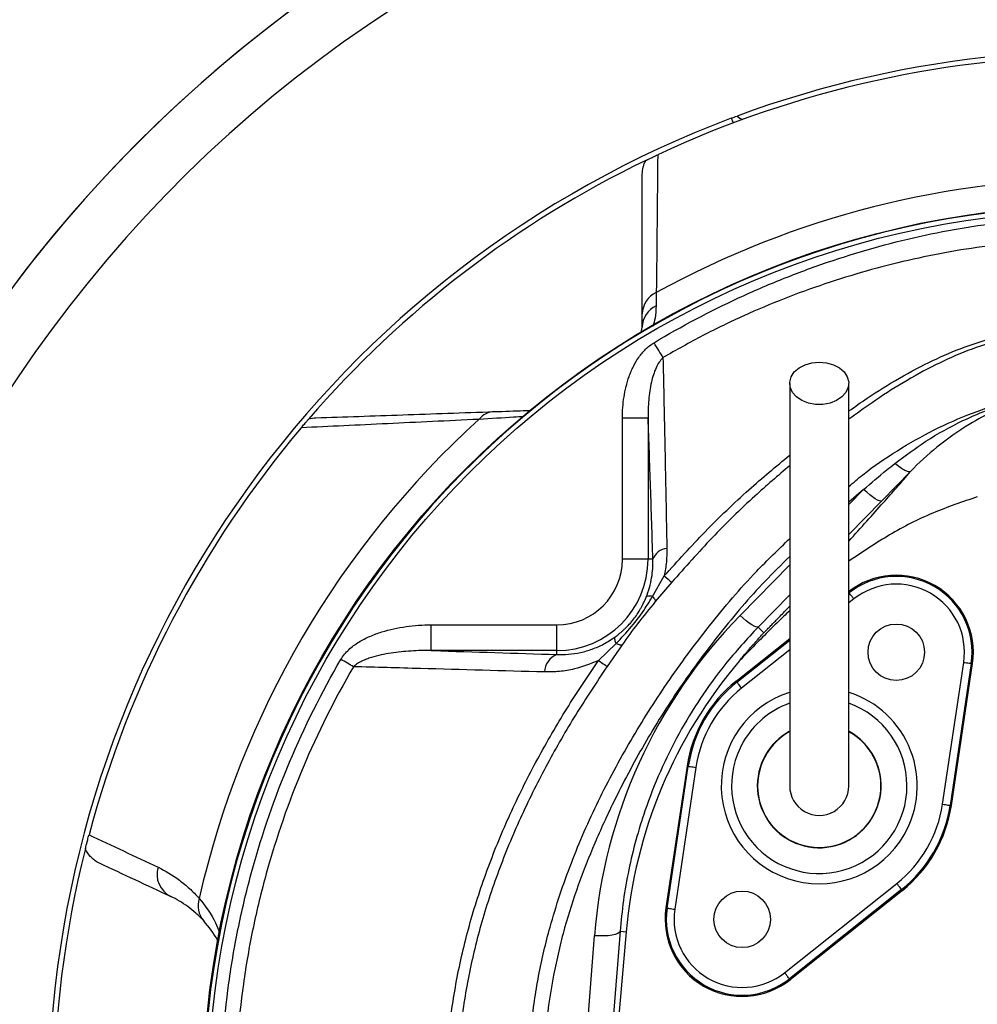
# Model space of a CAD drawing. Header units: millimetres. Extents: x 4154 to 8719, y 3932 to 8497.
# Tile 5 of 8: x 5383 to 6315, y 6312 to 7269. Entities that reach past the tile are written whole.
import ezdxf

# ---------------------------------------------------------------- set-up
doc = ezdxf.new("R2010")
doc.units = ezdxf.units.MM
doc.header["$LTSCALE"] = 5

msp = doc.modelspace()

# ---------------------------------------------------------------- linework, layer by layer
at = {"color": 7, "linetype": 'Continuous', "lineweight": 25}
for p, q in [((6075.95, 7173.66), (6075.83, 7173.61)), ((6075.83, 7173.61), (6075.86, 7173.51)), ((6075.86, 7173.51), (6075.95, 7173.66)), ((5988.3, 6964.67), (5989.26, 6970.34)), ((5994.86, 6881.92), (5969.89, 6881.92)), ((5969.89, 6744.48), (5969.89, 6881.92)), ((5994.86, 6881.92), (5994.86, 6744.48)), ((6250.35, 6829.84), (6222.34, 6801.25)), ((5994.86, 6744.48), (5969.89, 6744.48)), ((5999.51, 6744.48), (5994.86, 6744.48)), ((5999.32, 6708.44), (6010.64, 6728.27)), ((6017.97, 6722.14), (6001.93, 6703.31)), ((5783.71, 6655.73), (5783.71, 6680.7)), ((5783.71, 6680.7), (5906.12, 6680.7)), ((5906.12, 6655.73), (5906.12, 6680.7)), ((6102.1, 6678.64), (6107.65, 6673.12)), ((6080.54, 6625.9), (6132.7, 6667.37)), ((5946.65, 6646.08), (5963.76, 6662.6)), ((5969.66, 6661.37), (5955.12, 6640.35)), ((5906.12, 6655.73), (5783.71, 6655.73)), ((5906.12, 6651.85), (5906.12, 6655.73)), ((6281.44, 6506.23), (6302.04, 6644.26)), ((6309.46, 6643.15), (6288.85, 6505.13)), ((6290.02, 6504.95), (6310.62, 6642.98)), ((6309.46, 6643.15), (6310.62, 6642.98)), ((6081.27, 6624.97), (6080.54, 6625.9)), ((6032.87, 6543.34), (6012.27, 6405.31)), ((6013.43, 6405.14), (6034.04, 6543.16)), ((6034.04, 6543.16), (6032.87, 6543.34)), ((6041.45, 6542.06), (6020.85, 6404.03)), ((6288.85, 6505.13), (6290.02, 6504.95)), ((6127.72, 6342.33), (6236.95, 6429.19)), ((6241.62, 6423.32), (6132.39, 6336.46)), ((6242.35, 6422.39), (6133.12, 6335.54)), ((6241.62, 6423.32), (6242.35, 6422.39)), ((6013.43, 6405.14), (6012.27, 6405.31)), ((5967.61, 6382.57), (5943.48, 6073.57)), ((5973.52, 6382.05), (5944.71, 6052.77)), ((5967.61, 6382.57), (5973.52, 6382.05)), ((5918.59, 6069.27), (5942.72, 6378.28)), ((6132.39, 6336.46), (6133.12, 6335.54))]:
    msp.add_line(p, q, dxfattribs=at)
at = {"color": 8, "linetype": 'Continuous', "lineweight": 25}
for p, q in [((6204.62, 6812.39), (6190.2, 6799.93)), ((6190.2, 6797.69), (6204.62, 6812.39)), ((6222.34, 6801.25), (6190.2, 6768.48)), ((6084.38, 6689.78), (6132.7, 6739.06)), ((6132.7, 6709.84), (6102.1, 6678.64)), ((6195.17, 6705.96), (6190.2, 6702)), ((6081.27, 6624.97), (6132.7, 6665.86)), ((6132.7, 6656.28), (6085.94, 6619.11))]:
    msp.add_line(p, q, dxfattribs=at)
at = {"color": 7, "linetype": 'Continuous', "lineweight": 25, "flags": 128}
for points in [[(6009.36, 6940.77), (6008.44, 6942.29), (6007.46, 6943.93), (6006.42, 6945.67), (6005.34, 6947.48), (6004.21, 6949.36), (6003.05, 6951.3), (6001.88, 6953.26), (6000.69, 6955.25)], [(6161.45, 6936.33), (6168.6, 6935.68), (6175.3, 6933.78), (6181.13, 6930.73), (6185.72, 6926.75), (6188.79, 6922.06), (6190.14, 6916.98), (6189.69, 6911.82), (6187.46, 6906.9), (6183.6, 6902.53), (6178.34, 6898.98), (6172.03, 6896.49), (6165.05, 6895.2), (6157.84, 6895.2), (6150.86, 6896.49), (6144.55, 6898.98), (6139.29, 6902.53), (6135.43, 6906.9), (6133.2, 6911.82), (6132.75, 6916.98), (6134.1, 6922.06), (6137.17, 6926.75), (6141.76, 6930.73), (6147.6, 6933.78), (6154.3, 6935.68), (6161.45, 6936.33)], [(6222.34, 6801.25), (6221.42, 6801.04), (6220.03, 6801.34), (6218.2, 6802.14), (6215.98, 6803.42), (6213.43, 6805.14), (6210.64, 6807.25), (6207.67, 6809.69), (6204.62, 6812.39)], [(6195.17, 6705.96), (6194.27, 6707.09), (6193.4, 6708.18), (6192.6, 6709.19), (6191.9, 6710.07), (6191.32, 6710.8), (6190.88, 6711.35), (6190.61, 6711.7), (6190.5, 6711.83)], [(6102.1, 6678.64), (6101.18, 6678.43), (6099.79, 6678.73), (6097.96, 6679.54), (6095.74, 6680.81), (6093.19, 6682.53), (6090.4, 6684.64), (6087.43, 6687.08), (6084.38, 6689.78)], [(5708.24, 6639.96), (5706.85, 6640.77), (5705.41, 6641.61), (5703.91, 6642.48), (5702.37, 6643.38), (5700.79, 6644.3), (5699.18, 6645.24), (5697.55, 6646.19), (5695.92, 6647.14)], [(5946.65, 6646.08), (5948.34, 6644.93), (5949.88, 6643.88), (5951.25, 6642.95), (5952.44, 6642.14), (5953.43, 6641.48), (5954.21, 6640.95), (5954.78, 6640.57), (5955.12, 6640.35)], [(6302.04, 6644.26), (6303.47, 6644.04), (6304.85, 6643.84), (6306.12, 6643.65), (6307.24, 6643.48), (6308.16, 6643.34), (6308.85, 6643.24), (6309.29, 6643.18), (6309.46, 6643.15)], [(6085.94, 6619.11), (6085.04, 6620.24), (6084.17, 6621.33), (6083.37, 6622.33), (6082.67, 6623.22), (6082.09, 6623.95), (6081.65, 6624.5), (6081.37, 6624.84), (6081.27, 6624.97)], [(6034.04, 6543.16), (6034.2, 6543.14), (6034.64, 6543.07), (6035.33, 6542.97), (6036.26, 6542.83), (6037.37, 6542.67), (6038.65, 6542.48), (6040.02, 6542.27), (6041.45, 6542.06)], [(6281.44, 6506.23), (6282.87, 6506.02), (6284.25, 6505.81), (6285.52, 6505.62), (6286.64, 6505.46), (6287.56, 6505.32), (6288.25, 6505.22), (6288.69, 6505.15), (6288.85, 6505.13)], [(6241.62, 6423.32), (6241.52, 6423.45), (6241.24, 6423.79), (6240.81, 6424.34), (6240.22, 6425.07), (6239.52, 6425.96), (6238.72, 6426.96), (6237.85, 6428.05), (6236.95, 6429.19)], [(6013.43, 6405.14), (6013.6, 6405.11), (6014.04, 6405.05), (6014.73, 6404.95), (6015.65, 6404.81), (6016.77, 6404.64), (6018.04, 6404.45), (6019.42, 6404.25), (6020.85, 6404.03)], [(5967.61, 6382.57), (5966.9, 6381.41), (5965.33, 6380.37), (5962.95, 6379.49), (5959.85, 6378.8), (5956.13, 6378.32), (5951.94, 6378.06), (5947.41, 6378.05), (5942.72, 6378.28)], [(6132.39, 6336.46), (6132.29, 6336.59), (6132.01, 6336.94), (6131.57, 6337.49), (6130.99, 6338.22), (6130.29, 6339.1), (6129.49, 6340.11), (6128.62, 6341.2), (6127.72, 6342.33)]]:
    msp.add_lwpolyline(points, dxfattribs=at)
at = {"color": 7, "linetype": 'Continuous', "lineweight": 25}
for centre, radius in [((6436.45, 6214.15), 2282.5), ((6436.45, 6214.15), 1755), ((6436.45, 6214.15), 1712.5), ((6436.45, 6214.15), 1704.24), ((6436.45, 6214.15), 1655.13), ((6436.45, 6214.15), 1650), ((6436.45, 6214.15), 1612.32), ((6436.45, 6214.15), 875), ((6436.45, 6214.15), 870), ((6236.45, 6654.05), 27.5), ((6086.45, 6394.24), 27.5)]:
    msp.add_circle(centre, radius, dxfattribs=at)
for centre, radius, start, end in [((6436.45, 6214.15), 1589, 98.27468, 147.66332), ((6436.45, 6214.15), 1325, 282.3243, 257.6757), ((6436.45, 6214.15), 1325, 280.76585, 167.5), ((6436.45, 6214.15), 1270, 282.13688, 257.86312), ((6436.45, 6214.15), 1020, 64.93073, 115.06927), ((6436.45, 6214.15), 1025, 80.45668, 110.25796), ((6436.45, 6214.15), 1025, 110.59874, 245.09435), ((6436.45, 6214.15), 1020, 115.78925, 139.16801), ((6436.45, 6214.15), 901, 61.23738, 118.76262), ((6436.45, 6214.15), 874.35, 92.56007, 87.43993), ((6012.36, 6982.9), 23.11, 114.16928, 179.0204), ((6012.68, 6970.03), 23.43, 115.44543, 179.24409), ((5846.16, 6867.5), 20.71, 92.71894, 140.55136), ((6436.45, 6214.15), 901, 132.29033, 167.14667), ((6436.45, 6214.15), 1020, 139.80328, 165.09207), ((6014.78, 6738.89), 16.26, 95.73856, 159.92402), ((5906.12, 6744.48), 88.74, 270, 0), ((5906.12, 6744.48), 63.78, 270, 0), ((6258.71, 7017.57), 381.09, 229.38701, 230.82399), ((6236.45, 6654.05), 75, 351.51019, 128.48981), ((6236.45, 6654.05), 73.82, 351.51019, 128.48981), ((6236.45, 6654.05), 66.32, 351.51019, 128.48981), ((5912.74, 6634.36), 18.7, 110.74185, 178.41796), ((6441.73, 6341.09), 470, 139.643, 175), ((6161.45, 6524.15), 130, 128.48981, 171.51019), ((6161.45, 6524.15), 128.82, 128.48981, 171.51019), ((6161.45, 6524.15), 121.32, 128.48981, 171.51019), ((6161.45, 6524.15), 60.28, 150, 61.0675), ((6161.45, 6524.15), 60.27, 150, 61.06137), ((6161.45, 6524.15), 60, 119.09739, 61.18047), ((6161.45, 6524.15), 60.28, 118.94814, 150), ((6161.45, 6524.15), 60.27, 118.95431, 150), ((6161.45, 6524.15), 28.75, 180, 0.08699), ((6161.45, 6524.15), 121.32, 308.48981, 351.51019), ((6161.45, 6524.15), 128.82, 308.48981, 351.51019), ((6161.45, 6524.15), 130, 308.48981, 351.51019), ((6436.45, 6214.15), 1325, 167.5, 259.23415), ((6436.45, 6214.15), 1020, 165.87725, 194.12275), ((5540.92, 6437.97), 23.99, 163.26492, 243.63826), ((5579.48, 6407.47), 22.6, 161.65873, 221.02529), ((6086.45, 6394.24), 75, 171.51019, 308.48981), ((6086.45, 6394.24), 73.82, 171.51019, 308.48981), ((6086.45, 6394.24), 66.32, 171.51019, 308.48981)]:
    msp.add_arc(centre, radius, start, end, dxfattribs=at)
at = {"color": 8, "linetype": 'Continuous', "lineweight": 25}
for radius, start, end in [(95.36, 107.67589, 330), (95.36, 330, 72.29755), (85.37, 150, 70.27941), (85.37, 109.89311, 150)]:
    msp.add_arc((6161.45, 6524.15), radius, start, end, dxfattribs=at)
at = {"color": 7, "linetype": 'Continuous', "lineweight": 25}
for centre, major_axis, ratio, start_param, end_param in [((6089.1, 7182.3), (5, 8.66), 0.999695, 2.80895, 3.471671), ((6085.52, 7176.1), (5, 8.66), 0.999695, 2.356347, 2.856108), ((6441.73, 6339.3), (0, 500.55), 0.999956, 0.795131, 1.492855)]:
    msp.add_ellipse(centre, major_axis=major_axis, ratio=ratio, start_param=start_param, end_param=end_param, dxfattribs=at)
for points in [[(6075.95, 7173.66), (6077.49, 7174.24), (6079.34, 7174.93), (6081.54, 7175.74)], [(6004.26, 7138.06), (6003.86, 7093.98), (6003.41, 7049.4), (6002.9, 7003.98)], [(5989.26, 6983.29), (5989.26, 7029.24), (5989.26, 7074.38), (5989.26, 7119.02)], [(6002.9, 7003.98), (6002.8, 6999.5), (6002.71, 6995.24), (6002.62, 6991.19)], [(5989.26, 6970.34), (5989.26, 6974.44), (5989.26, 6978.76), (5989.26, 6983.29)], [(5664.68, 6881.07), (5666.96, 6881.69), (5669.28, 6882.04), (5671.64, 6882.12)], [(5450.78, 6476.56), (5473.14, 6466.02), (5495.53, 6455.46), (5517.94, 6444.88)], [(5530.26, 6416.47), (5507.17, 6427.24), (5484.11, 6437.99), (5461.07, 6448.74)]]:
    msp.add_open_spline(points, degree=3, dxfattribs=at)
for points, knots in [([(5992.68, 7132.55), (5993.15, 7132.78), (5993.68, 7133.04), (5994.64, 7133.5), (5994.99, 7133.66), (5995.74, 7134.03), (5996.16, 7134.22), (5997.06, 7134.66), (5997.56, 7134.89), (5998.65, 7135.41), (5999.24, 7135.69), (6000.53, 7136.3), (6001.24, 7136.64), (6002.71, 7137.33), (6003.47, 7137.69), (6004.26, 7138.06)], [0, 0, 0, 0, 0.25, 0.25, 0.375, 0.375, 0.5, 0.5, 0.625, 0.625, 0.75, 0.75, 0.875, 0.875, 1, 1, 1, 1]), ([(5989.26, 7119.02), (5989.26, 7121.38), (5989.54, 7123.7), (5990.4, 7127.11), (5990.76, 7128.24), (5991.62, 7130.44), (5992.11, 7131.51), (5992.68, 7132.55)], [0, 0, 0, 0, 0.5, 0.5, 0.75, 0.75, 1, 1, 1, 1]), ([(6000.69, 6955.25), (6027.41, 6971.25), (6054.84, 6985.75), (6097.02, 7005.29), (6111.25, 7011.44), (6132.86, 7020.1), (6140.11, 7022.89), (6154.69, 7028.3), (6162.03, 7030.91), (6198.83, 7043.47), (6228.64, 7051.85), (6288.99, 7065.28), (6319.54, 7070.32), (6350.48, 7073.61)], [0, 0, 0, 0, 0.25, 0.25, 0.375, 0.375, 0.4375, 0.4375, 0.5, 0.5, 0.75, 0.75, 1, 1, 1, 1]), ([(6330.19, 7050.03), (6316.41, 7048.06), (6288.86, 7044.12), (6247.83, 7035.61), (6207.12, 7025.21), (6166.81, 7012.72), (6127.08, 6998.26), (6087.48, 6981.52), (6048.04, 6962.6), (6022.26, 6948.05), (6009.36, 6940.77)], [0, 0, 0, 0, 0.122337, 0.244675, 0.368212, 0.491749, 0.615629, 0.739815, 0.869729, 1, 1, 1, 1]), ([(5969.89, 6881.92), (5969.89, 6888.86), (5970.4, 6895.71), (5972.51, 6909.21), (5974.12, 6915.87), (5977.05, 6924.03), (5977.68, 6925.66), (5979.04, 6928.86), (5979.77, 6930.43), (5982.1, 6935.08), (5983.84, 6938.07), (5986.84, 6942.35), (5987.9, 6943.74), (5990.13, 6946.4), (5991.29, 6947.67), (5994.98, 6951.28), (5997.67, 6953.44), (6000.69, 6955.25)], [0, 0, 0, 0, 0.25, 0.25, 0.5, 0.5, 0.5625, 0.5625, 0.625, 0.625, 0.75, 0.75, 0.8125, 0.8125, 0.875, 0.875, 1, 1, 1, 1]), ([(6009.36, 6940.77), (6008.04, 6939.3), (6005.35, 6936.29), (6001.26, 6928.3), (5997.49, 6916.06), (5995.06, 6899.56), (5994.92, 6887.83), (5994.86, 6881.92)], [0, 0, 0, 0, 0.094029, 0.192074, 0.429679, 0.712757, 1, 1, 1, 1]), ([(6009.36, 6940.77), (6009.41, 6938.53), (6009.88, 6917.57), (6010.75, 6876.92), (6011.97, 6817.34), (6012.76, 6775.83), (6013.16, 6755.07)], [0, 0, 0, 0, 0.038314, 0.358677, 0.679293, 1, 1, 1, 1]), ([(6132.7, 6915.69), (6132.7, 6902.58), (6132.7, 6878.09), (6132.7, 6844.14), (6132.7, 6815.62), (6132.7, 6792.36), (6132.7, 6772.93), (6132.7, 6755.53), (6132.7, 6728.35), (6132.7, 6691.97), (6132.7, 6659.46), (6132.7, 6638.93), (6132.7, 6628.64), (6132.7, 6619.32), (6132.7, 6610.97), (6132.7, 6603.54), (6132.7, 6596.57), (6132.7, 6589.27), (6132.7, 6580.57), (6132.7, 6570.64), (6132.7, 6560.28), (6132.7, 6550.52), (6132.7, 6541.92), (6132.7, 6534.76), (6132.7, 6528.97), (6132.7, 6525.8), (6132.7, 6524.15)], [0, 0, 0, 0, 0.062475, 0.116763, 0.162869, 0.200798, 0.230969, 0.259524, 0.288504, 0.370176, 0.452627, 0.476037, 0.49843, 0.519487, 0.539198, 0.557563, 0.574582, 0.593456, 0.617571, 0.651546, 0.69241, 0.74023, 0.795001, 0.856556, 0.924862, 1, 1, 1, 1]), ([(6190.2, 6524.15), (6190.2, 6525.52), (6190.2, 6528.14), (6190.2, 6532.61), (6190.2, 6537.79), (6190.2, 6543.72), (6190.2, 6550.26), (6190.2, 6557.11), (6190.2, 6563.91), (6190.2, 6571.2), (6190.2, 6579.63), (6190.2, 6590.36), (6190.2, 6603.17), (6190.2, 6618.14), (6190.2, 6637.13), (6190.2, 6660.17), (6190.2, 6686.91), (6190.2, 6713.87), (6190.2, 6737.46), (6190.2, 6759.14), (6190.2, 6780.79), (6190.2, 6807.36), (6190.2, 6838.95), (6190.2, 6875.62), (6190.2, 6901.81), (6190.2, 6915.69)], [0, 0, 0, 0, 0.0621332, 0.1188519, 0.17019, 0.2161872, 0.2567756, 0.2918812, 0.3215013, 0.3456587, 0.3758528, 0.40732, 0.441502, 0.4783252, 0.5159215, 0.5685047, 0.6205207, 0.6694512, 0.7151851, 0.7439612, 0.7802205, 0.8239476, 0.875147, 0.9338291, 1, 1, 1, 1]), ([(6235.03, 6837.72), (6244.99, 6845.14), (6265.93, 6860.76), (6297.5, 6878.26), (6328.35, 6891.44), (6354.51, 6899.76), (6372.13, 6903.74), (6380.32, 6905.23), (6381.13, 6905.38), (6381.51, 6905.44), (6381.69, 6905.47), (6381.75, 6905.49), (6381.77, 6905.49), (6381.78, 6905.49), (6381.78, 6905.49), (6381.78, 6905.49)], [0, 0, 0, 0, 0.228696, 0.481129, 0.662, 0.844462, 0.983698, 0.992359, 0.996686, 0.998844, 0.999495, 0.999902, 0.999958, 0.999993, 1, 1, 1, 1]), ([(6381.79, 6905.49), (6381.79, 6905.49), (6381.79, 6905.49), (6381.79, 6905.49), (6381.78, 6905.49), (6381.73, 6905.47), (6381.56, 6905.44), (6381.18, 6905.35), (6380.4, 6905.18), (6372.69, 6903.46), (6356.22, 6898.91), (6332.07, 6889.37), (6304.17, 6874.66), (6276.51, 6854.6), (6258.56, 6838.81), (6250.35, 6829.84), (6250.35, 6829.84)], [0, 0, 0, 0, 0.000021, 0.000055, 0.000108, 0.000177, 0.001292, 0.003498, 0.007904, 0.016714, 0.158002, 0.340592, 0.523205, 0.773902, 0.999998, 1, 1, 1, 1]), ([(5671.64, 6882.12), (5699.15, 6883.08), (5727.22, 6884.06), (5784.88, 6886.08), (5814.47, 6887.11), (5845.18, 6888.18)], [0, 0, 0, 0, 0.5, 0.5, 1, 1, 1, 1]), ([(5845.18, 6888.18), (5855.14, 6888.53), (5868.3, 6888.99), (5878.67, 6889.35), (5881.2, 6889.44)], [0, 0, 0, 0, 0.756717, 1, 1, 1, 1]), ([(5657.34, 6872.47), (5657.87, 6873.11), (5658.4, 6873.73), (5659.43, 6874.94), (5659.92, 6875.51), (5660.81, 6876.56), (5661.22, 6877.03), (5661.93, 6877.87), (5662.25, 6878.24), (5663.1, 6879.23), (5663.53, 6879.72), (5664.21, 6880.52), (5664.48, 6880.83), (5664.68, 6881.07)], [0, 0, 0, 0, 0.125, 0.125, 0.25, 0.25, 0.375, 0.375, 0.5, 0.5, 0.75, 0.75, 1, 1, 1, 1]), ([(5830.17, 6880.65), (5799.57, 6879.19), (5770.08, 6877.78), (5712.65, 6875.06), (5684.71, 6873.74), (5657.34, 6872.47)], [0, 0, 0, 0, 0.5, 0.5, 1, 1, 1, 1]), ([(5999.51, 6744.48), (5998.82, 6768.33), (5998.08, 6791.72), (5996.52, 6837.55), (5995.71, 6859.98), (5994.86, 6881.92)], [0, 0, 0, 0, 0.5, 0.5, 1, 1, 1, 1]), ([(6204.62, 6812.39), (6212.08, 6818.82), (6222.09, 6827.43), (6232.41, 6835.64), (6235.03, 6837.72)], [0, 0, 0, 0, 0.746433, 1, 1, 1, 1]), ([(6250.35, 6829.84), (6249.9, 6829.51), (6249.18, 6829.43), (6247.29, 6829.81), (6246.12, 6830.26), (6243.41, 6831.66), (6241.88, 6832.6), (6238.58, 6834.88), (6236.83, 6836.23), (6235.03, 6837.72)], [0, 0, 0, 0, 0.25, 0.25, 0.5, 0.5, 0.75, 0.75, 1, 1, 1, 1]), ([(6315.29, 6805.29), (6300.78, 6800.34), (6271.35, 6790.32), (6229.4, 6769.06), (6203.27, 6751.4), (6190.2, 6742.56)], [0, 0, 0, 0, 0.327077, 0.663258, 1, 1, 1, 1]), ([(6013.16, 6755.07), (6013.12, 6750.71), (6013.06, 6741.93), (6011.45, 6732.85), (6010.64, 6728.27)], [0, 0, 0, 0, 0.496271, 1, 1, 1, 1]), ([(5993.01, 6707.62), (5994.28, 6710.75), (5995.36, 6713.9), (5997.15, 6720.27), (5997.84, 6723.43), (5999.39, 6732.7), (5999.73, 6738.67), (5999.51, 6744.48)], [0, 0, 0, 0, 0.25, 0.25, 0.5, 0.5, 1, 1, 1, 1]), ([(5962.94, 6669.13), (5963.52, 6669.56), (5964.57, 6670.34), (5965.93, 6671.41), (5966.94, 6672.22), (5968.33, 6673.37), (5970.07, 6674.88), (5973.06, 6677.64), (5976.62, 6681.28), (5980.69, 6686.1), (5984.42, 6691.24), (5987.12, 6695.61), (5989.12, 6699.22), (5990.42, 6701.8), (5991.76, 6704.63), (5992.54, 6706.51), (5993.01, 6707.62)], [0, 0, 0, 0, 0.0446583, 0.0803224, 0.1069855, 0.1246425, 0.1912274, 0.2487301, 0.3729097, 0.4983098, 0.6230625, 0.7485674, 0.8072724, 0.874189, 0.9255895, 1, 1, 1, 1]), ([(5963.76, 6662.6), (5968.86, 6667.98), (5979.11, 6678.82), (5990.74, 6694.43), (5996.99, 6704.63), (5999.32, 6708.44)], [0, 0, 0, 0, 0.382463, 0.769522, 1, 1, 1, 1]), ([(5999.32, 6708.44), (5997.63, 6708.65), (5996.22, 6708.69), (5994.08, 6708.41), (5993.36, 6708.1), (5993.01, 6707.62)], [0, 0, 0, 0, 0.5, 0.5, 1, 1, 1, 1]), ([(5999.32, 6708.44), (6000.24, 6707.24), (6000.94, 6706.19), (6001.82, 6704.45), (6002.01, 6703.77), (6001.93, 6703.31)], [0, 0, 0, 0, 0.5, 0.5, 1, 1, 1, 1]), ([(6001.93, 6703.31), (5996.09, 6696.24), (5990.24, 6689.15), (5979.46, 6675.08), (5974.55, 6668.22), (5969.66, 6661.37)], [0, 0, 0, 0, 0.520426, 0.521624, 1, 1, 1, 1]), ([(6132.7, 6694.46), (6130.68, 6692.58), (6124.17, 6686.5), (6112.97, 6675.5), (6098.6, 6661.05), (6088.74, 6650.8), (6083.58, 6645.44)], [0, 0, 0, 0, 0.1191657, 0.3849203, 0.6785108, 1, 1, 1, 1]), ([(5695.92, 6647.14), (5698.01, 6650.72), (5700.64, 6653.81), (5705.11, 6657.97), (5706.7, 6659.28), (5709.99, 6661.74), (5711.68, 6662.88), (5716.87, 6666.08), (5720.49, 6667.93), (5727.95, 6671.19), (5731.81, 6672.61), (5743.46, 6676.27), (5751.36, 6677.94), (5763.39, 6679.61), (5767.42, 6680.02), (5775.54, 6680.56), (5779.63, 6680.7), (5783.71, 6680.7)], [0, 0, 0, 0, 0.125, 0.125, 0.1875, 0.1875, 0.25, 0.25, 0.375, 0.375, 0.5, 0.5, 0.75, 0.75, 0.875, 0.875, 1, 1, 1, 1]), ([(6102.1, 6678.64), (6091, 6666.63), (6070.74, 6644.71), (6045.5, 6609.67), (6024.4, 6575.01), (6006.3, 6538.39), (5992.65, 6503.56), (5982.76, 6471.45), (5975.78, 6442.3), (5970.5, 6412.65), (5968.58, 6392.6), (5967.61, 6382.57)], [0, 0, 0, 0, 0.146303, 0.266974, 0.387647, 0.511793, 0.635941, 0.726275, 0.81661, 0.908305, 1, 1, 1, 1]), ([(5906.12, 6651.85), (5909.87, 6651.83), (5917.42, 6651.8), (5928.95, 6653.59), (5940.49, 6656.91), (5951.94, 6661.8), (5959.26, 6666.68), (5962.94, 6669.13)], [0, 0, 0, 0, 0.202354, 0.407379, 0.601633, 0.799769, 1, 1, 1, 1]), ([(5963.76, 6662.6), (5963.11, 6664.24), (5962.71, 6665.65), (5962.43, 6667.86), (5962.55, 6668.67), (5962.94, 6669.13)], [0, 0, 0, 0, 0.5, 0.5, 1, 1, 1, 1]), ([(6083.58, 6645.44), (6084.63, 6646.73), (6086.58, 6649.13), (6089.32, 6652.41), (6091.61, 6655.11), (6093.44, 6657.25), (6094.81, 6658.83), (6096.17, 6660.38), (6097.64, 6662.06), (6099.4, 6664.04), (6101.12, 6665.96), (6102.8, 6667.83), (6104.45, 6669.65), (6106.07, 6671.42), (6107.12, 6672.56), (6107.65, 6673.12)], [0, 0, 0, 0, 0.130608, 0.242339, 0.335183, 0.409136, 0.464192, 0.500351, 0.573381, 0.645815, 0.717679, 0.789002, 0.85981, 0.930133, 1, 1, 1, 1]), ([(5963.76, 6662.6), (5965.22, 6661.99), (5966.47, 6661.58), (5968.46, 6661.16), (5969.21, 6661.16), (5969.66, 6661.37)], [0, 0, 0, 0, 0.5, 0.5, 1, 1, 1, 1]), ([(5783.71, 6655.73), (5777.18, 6655.82), (5770.65, 6655.68), (5757.65, 6654.89), (5751.17, 6654.24), (5741.5, 6652.75), (5738.27, 6652.17), (5731.88, 6650.76), (5728.72, 6649.95), (5724.04, 6648.49), (5722.49, 6647.96), (5719.43, 6646.79), (5717.9, 6646.14), (5714.94, 6644.71), (5713.5, 6643.93), (5710.75, 6642.15), (5709.43, 6641.16), (5708.24, 6639.96)], [0, 0, 0, 0, 0.25, 0.25, 0.5, 0.5, 0.625, 0.625, 0.75, 0.75, 0.8125, 0.8125, 0.875, 0.875, 0.9375, 0.9375, 1, 1, 1, 1]), ([(5783.71, 6655.73), (5784.33, 6655.71), (5825.1, 6654.42), (5865.92, 6653.12), (5906.12, 6651.85)], [0, 0, 0, 0, 0.015264, 1, 1, 1, 1]), ([(5688.55, 5794.14), (5670.16, 5826.91), (5654.13, 5860.48), (5626.6, 5929.16), (5615.09, 5964.27), (5601.23, 6018.09), (5597.18, 6036.22), (5591.97, 6063.72), (5590.38, 6072.94), (5587.5, 6091.47), (5586.21, 6100.78), (5580.53, 6147.23), (5578.45, 6184.33), (5579.08, 6258.42), (5581.78, 6295.4), (5588.2, 6341.55), (5589.64, 6350.78), (5592.82, 6369.23), (5594.57, 6378.46), (5600.26, 6406.02), (5604.63, 6424.17), (5619.46, 6477.98), (5631.61, 6513), (5660.39, 6581.35), (5677, 6614.68), (5695.92, 6647.14)], [0, 0, 0, 0, 0.125, 0.125, 0.25, 0.25, 0.3125, 0.3125, 0.34375, 0.34375, 0.375, 0.375, 0.5, 0.5, 0.625, 0.625, 0.65625, 0.65625, 0.6875, 0.6875, 0.75, 0.75, 0.875, 0.875, 1, 1, 1, 1]), ([(5708.24, 6639.96), (5689.61, 6608.16), (5673.27, 6575.49), (5645, 6508.48), (5633.06, 6474.15), (5618.47, 6421.39), (5614.16, 6403.59), (5608.55, 6376.57), (5606.82, 6367.51), (5603.68, 6349.42), (5602.26, 6340.37), (5595.92, 6295.11), (5593.22, 6258.84), (5592.5, 6186.18), (5594.48, 6149.79), (5599.96, 6104.23), (5601.21, 6095.11), (5604, 6076.9), (5605.55, 6067.82), (5608.94, 6049.71), (5610.79, 6040.68), (5614.77, 6022.72), (5616.91, 6013.79), (5628.29, 5969.36), (5639.65, 5934.58), (5660.09, 5883.55), (5667.47, 5866.72), (5683.38, 5833.48), (5691.87, 5817.14), (5700.9, 5801.07)], [0, 0, 0, 0, 0.125, 0.125, 0.25, 0.25, 0.3125, 0.3125, 0.34375, 0.34375, 0.375, 0.375, 0.5, 0.5, 0.625, 0.625, 0.65625, 0.65625, 0.6875, 0.6875, 0.71875, 0.71875, 0.75, 0.75, 0.875, 0.875, 0.9375, 0.9375, 1, 1, 1, 1]), ([(5894.04, 6634.88), (5853.8, 6635.99), (5791.79, 6637.71), (5729.94, 6639.38), (5708.24, 6639.96)], [0, 0, 0, 0, 0.649038, 1, 1, 1, 1]), ([(5947.94, 5795.15), (5934.53, 5812.51), (5907.67, 5847.29), (5874.14, 5904.13), (5847.48, 5960.4), (5827.47, 6015.49), (5812.98, 6068.57), (5802.91, 6122.65), (5797.38, 6177.33), (5796.65, 6232.28), (5800.59, 6287.15), (5809.08, 6341.5), (5822.16, 6395.32), (5839.85, 6448.24), (5861.63, 6500.18), (5886.99, 6550.57), (5915.2, 6599.39), (5936.18, 6630.54), (5946.65, 6646.08)], [0, 0, 0, 0, 0.071629, 0.143435, 0.215065, 0.274774, 0.334691, 0.394602, 0.454303, 0.513994, 0.573901, 0.633816, 0.693518, 0.754624, 0.815919, 0.87735, 0.93878, 1, 1, 1, 1]), ([(5955.12, 6640.35), (5944.84, 6624.94), (5924.23, 6594.08), (5896.46, 6545.78), (5871.46, 6495.97), (5849.96, 6444.65), (5832.51, 6392.43), (5819.62, 6339.42), (5811.28, 6285.95), (5807.4, 6231.99), (5808.12, 6177.94), (5813.56, 6124.16), (5823.47, 6070.95), (5837.71, 6018.73), (5857.39, 5964.52), (5883.61, 5909.14), (5916.58, 5853.19), (5942.99, 5818.95), (5956.18, 5801.85)], [0, 0, 0, 0, 0.061411, 0.123029, 0.184642, 0.246117, 0.307408, 0.367015, 0.426833, 0.486643, 0.546239, 0.605859, 0.665688, 0.725524, 0.785153, 0.856711, 0.928443, 1, 1, 1, 1]), ([(5946.65, 6646.08), (5938.89, 6642.96), (5926.32, 6637.9), (5908.57, 6635.03), (5898.91, 6634.93), (5894.04, 6634.88)], [0, 0, 0, 0, 0.4447522, 0.7202477, 1, 1, 1, 1]), ([(5447.27, 6463.03), (5447.44, 6463.67), (5447.62, 6464.38), (5448.03, 6465.99), (5448.26, 6466.9), (5448.67, 6468.51), (5448.82, 6469.09), (5449.14, 6470.33), (5449.32, 6471.01), (5449.69, 6472.44), (5449.89, 6473.2), (5450.32, 6474.84), (5450.55, 6475.69), (5450.78, 6476.56)], [0, 0, 0, 0, 0.25, 0.25, 0.5, 0.5, 0.625, 0.625, 0.75, 0.75, 0.875, 0.875, 1, 1, 1, 1]), ([(5461.07, 6448.74), (5459.52, 6449.46), (5458.06, 6450.31), (5455.31, 6452.26), (5454.01, 6453.37), (5451.65, 6455.81), (5450.59, 6457.12), (5448.73, 6459.93), (5447.93, 6461.44), (5447.27, 6463.03)], [0, 0, 0, 0, 0.25, 0.25, 0.5, 0.5, 0.75, 0.75, 1, 1, 1, 1]), ([(5517.94, 6444.88), (5525.09, 6441.5), (5532.02, 6437.39), (5542.06, 6429.93), (5545.35, 6427.22), (5551.79, 6421.31), (5554.94, 6418.1), (5558.02, 6414.58)], [0, 0, 0, 0, 0.5, 0.5, 0.75, 0.75, 1, 1, 1, 1]), ([(5562.43, 6392.63), (5559.94, 6395.4), (5557.39, 6397.93), (5552.21, 6402.58), (5549.57, 6404.71), (5541.51, 6410.58), (5535.97, 6413.81), (5530.26, 6416.47)], [0, 0, 0, 0, 0.25, 0.25, 0.5, 0.5, 1, 1, 1, 1]), ([(5576.21, 6372.75), (5576.04, 6373.13), (5572.71, 6380.67), (5567.43, 6386.81), (5562.43, 6392.63)], [0, 0, 0, 0, 0.05108, 1, 1, 1, 1])]:
    msp.add_open_spline(points, degree=3, knots=knots, dxfattribs=at)
at = {"color": 8, "linetype": 'Continuous', "lineweight": 25}
for points, knots in [([(6002.62, 6991.19), (6002.51, 6987.09), (6002.33, 6980.37), (6000.49, 6973.94), (5999.77, 6971.42)], [0, 0, 0, 0, 0.60898, 1, 1, 1, 1]), ([(6190.2, 6888.81), (6196.17, 6892.99), (6212.22, 6904.24), (6239.32, 6921.1), (6270.73, 6937.77), (6302.26, 6951.35), (6323.24, 6957.94), (6333.77, 6961.24)], [0, 0, 0, 0, 0.135448, 0.363878, 0.591887, 0.795283, 1, 1, 1, 1]), ([(6338.73, 6958.44), (6327.81, 6954.98), (6305.86, 6948.05), (6273.87, 6933.81), (6242.78, 6916.68), (6214.9, 6898.61), (6197.7, 6886.13), (6190.2, 6880.69)], [0, 0, 0, 0, 0.203793, 0.409242, 0.621921, 0.835006, 1, 1, 1, 1]), ([(6190.2, 6815.33), (6194.73, 6819.21), (6209.58, 6831.9), (6237.21, 6850.57), (6272.77, 6870.95), (6309.15, 6886.85), (6345.63, 6898.72), (6369.85, 6903.25), (6381.96, 6905.52)], [0, 0, 0, 0, 0.084135, 0.275211, 0.466667, 0.657541, 0.828781, 1, 1, 1, 1]), ([(5874.14, 6883.31), (5870.79, 6883.1), (5858.12, 6882.34), (5842.02, 6881.37), (5830.17, 6880.65)], [0, 0, 0, 0, 0.2644695, 1, 1, 1, 1]), ([(6010.64, 6728.27), (6023.74, 6742.8), (6050, 6771.91), (6090.89, 6811.09), (6119.34, 6834.76), (6132.7, 6845.88)], [0, 0, 0, 0, 0.345811, 0.692913, 1, 1, 1, 1]), ([(6132.7, 6835.59), (6121.3, 6825.85), (6095.17, 6803.51), (6056.68, 6765.77), (6030.89, 6736.7), (6017.97, 6722.14)], [0, 0, 0, 0, 0.278348, 0.638545, 1, 1, 1, 1]), ([(6190.2, 6762.19), (6196.14, 6768.76), (6207.81, 6781.67), (6223.41, 6799.08), (6238, 6815.54), (6246.03, 6824.84), (6250.35, 6829.84)], [0, 0, 0, 0, 0.261394, 0.513158, 0.738186, 1, 1, 1, 1]), ([(6057.7, 5817.4), (6051.07, 5823.52), (6029.54, 5843.4), (5997.47, 5881.24), (5962.74, 5930.83), (5935.73, 5980.14), (5915.25, 6027.76), (5900.13, 6072.91), (5888.76, 6119.08), (5881.12, 6166.68), (5877.63, 6215.49), (5878.45, 6265.2), (5883.52, 6314.69), (5891.21, 6355.11), (5902.79, 6400.08), (5919.28, 6449.4), (5945.85, 6510), (5977.33, 6568.37), (6013.42, 6625.32), (6054.24, 6680.4), (6094.05, 6727.46), (6121.79, 6754.14), (6132.7, 6764.63)], [0, 0, 0, 0, 0.025011, 0.081244, 0.137644, 0.193891, 0.238386, 0.283026, 0.327668, 0.372165, 0.418757, 0.465515, 0.51228, 0.55888, 0.581327, 0.643002, 0.704894, 0.766866, 0.82865, 0.89325, 0.958051, 1, 1, 1, 1]), ([(6132.7, 6747.21), (6124.61, 6739.29), (6100.59, 6715.77), (6064.57, 6673.11), (6025.23, 6620.21), (5990.63, 6565.06), (5963.7, 6514.29), (5942.59, 6468.34), (5926.45, 6427.72), (5915.2, 6392.58), (5905.73, 6355.55), (5898.27, 6316.63), (5893.25, 6268.7), (5892.44, 6220.07), (5896.15, 6170.17), (5904.26, 6119.6), (5913.8, 6086.09), (5918.59, 6069.27)], [0, 0, 0, 0, 0.0448379, 0.133262, 0.2216848, 0.3074132, 0.3931453, 0.4516286, 0.5101405, 0.5685741, 0.5998773, 0.6639674, 0.7280548, 0.7939915, 0.8599283, 0.9296765, 1, 1, 1, 1]), ([(6107.65, 6673.12), (6108.76, 6674.25), (6111.03, 6676.55), (6114.43, 6680.02), (6117.9, 6683.58), (6123.05, 6688.89), (6127.92, 6693.93), (6131.68, 6697.86), (6132.6, 6698.84), (6132.7, 6698.94)], [0, 0, 0, 0, 0.124628, 0.253713, 0.387861, 0.52761, 0.864011, 0.986355, 1, 1, 1, 1]), ([(5558.02, 6414.58), (5563.92, 6407.06), (5571.77, 6397.06), (5576.57, 6384.79), (5577.76, 6381.74)], [0, 0, 0, 0, 0.751431, 1, 1, 1, 1])]:
    msp.add_open_spline(points, degree=3, knots=knots, dxfattribs=at)

doc.saveas('drawing.dxf')
